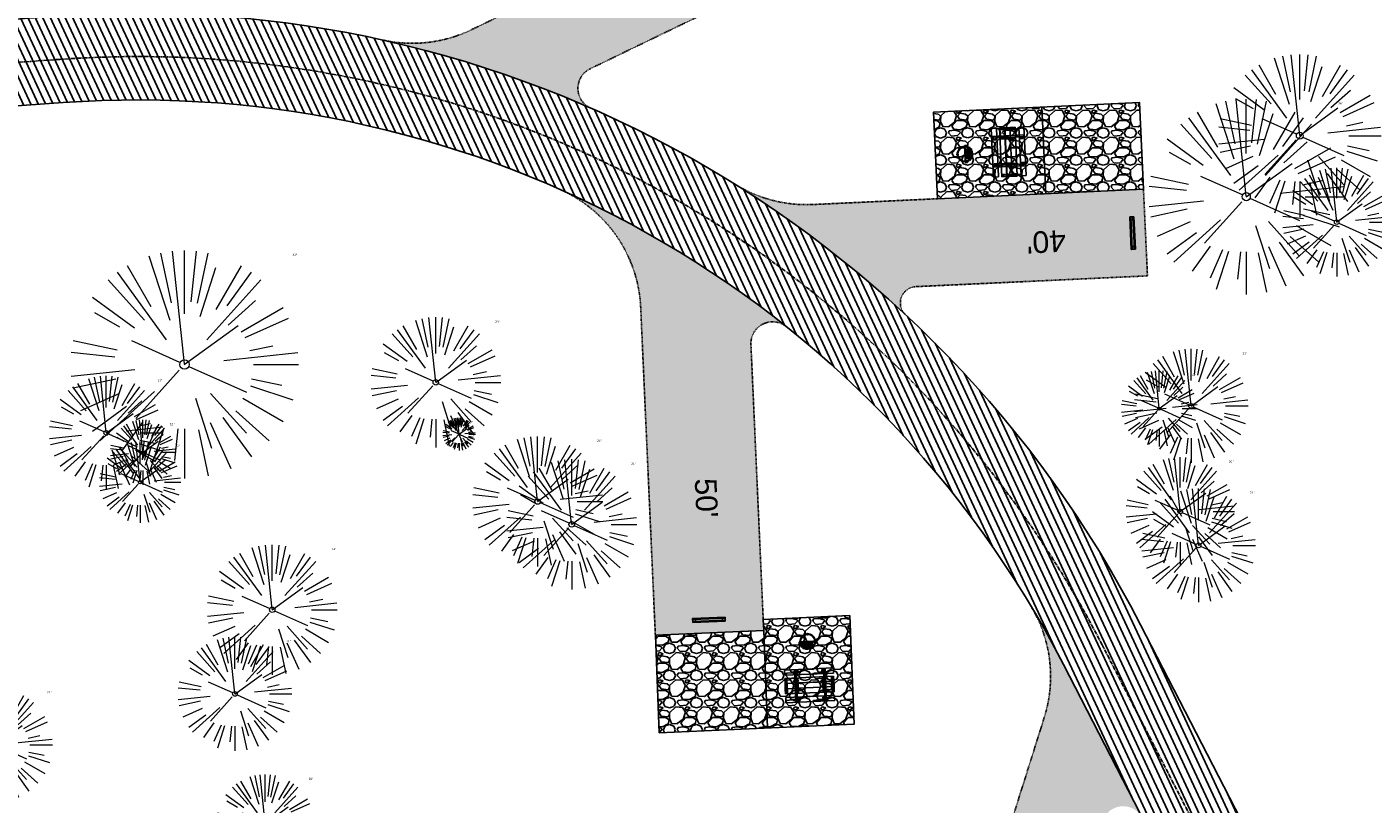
# Model space of a CAD drawing. Header units: feet. Extents: x 1134296 to 1140710, y 647902 to 649877.
# Tile 37 of 57: x 1134717 to 1134965, y 648871 to 649015. Entities that reach past the tile are written whole.
import ezdxf

# ---------------------------------------------------------------- set-up
doc = ezdxf.new("R2010")
doc.units = ezdxf.units.FT
doc.header["$MEASUREMENT"] = 0
doc.linetypes.add('CENTER2', pattern=[1.125, 0.75, -0.125, 0.125, -0.125])
doc.linetypes.add('RAD', pattern=[0.13, 0.08, -0.05])
for name, color, linetype, lineweight in [('-ANGLE-IRON', 8, 'Continuous', 25), ('V-SITE-VEGE', 55, 'Continuous', 18), ('V-SITE-VEGE-TEXT', 8, 'Continuous', 18)]:
    doc.layers.add(name, color=color, linetype=linetype, lineweight=lineweight)
for name, color, linetype in [('-BOLTS-LAGS-SCREWS', 7, 'Continuous'), ('-CONCRETE', 9, 'Continuous'), ('-HARDWARE', 7, 'Continuous'), ('-TIMBER', 5, 'Continuous'), ('C-CAMPSITE-PADS', 6, 'Continuous'), ('C-PRKG-ASPH', 8, 'Continuous'), ('C-PRKG-GRVL', 8, 'Continuous'), ('C-PRKG-WHEL-STOP', 9, 'Continuous'), ('C-ROAD-ASPHALT', 1, 'Continuous'), ('C-ROAD-CNTR', 1, 'CENTER2'), ('C-ROAD-GRVL', 1, 'RAD'), ('C-SWLK-GRVL-PATT', 8, 'Continuous'), ('G-XREF', 7, 'Continuous')]:
    doc.layers.add(name, color=color, linetype=linetype)
doc.styles.add('Arial', font='arial.ttf')
doc.styles.add('SEI-Dim & Leader', font='tahoma.ttf')
pattern_1 = [(37.50000000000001, (0, 0), (-0.06299335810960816, 1.926823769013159), [0, -1.52, 0, -1.7, 0, -1.625]), (7.499999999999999, (0, 0), (1.769776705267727, 2.82214606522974), [0, -0.82, 0, -1.37, 0, -0.525]), (327.5, (-1.23, 0), (3.114141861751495, 0.005659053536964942), [0, -0.5, 0, -1.8, 0, -2.35]), (317.5, (-1.23, 0), (3.006126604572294, 0.8776755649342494), [0, -0.25, 0, -1.18, 0, -1.35])]
pattern_2 = [(228.012787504, (3.6, 5), (-40.00000000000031, -45.00000000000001), [0.67268, -66.5954402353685]), (184.969740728, (3.15, 4.5), (59.99999999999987, 5.000000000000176), [1.15434, -114.27962380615]), (132.510447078, (2, 4.4), (50.00000000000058, -54.99999999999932), [0.8139400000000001, -80.5801629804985]), (267.273689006, (0.05, 3.15), (5.000000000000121, 100.0000000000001), [1.05119, -104.067790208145]), (292.833654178, (0, 2.1), (-24.99999999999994, 60.00000000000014), [1.030775, -102.0468656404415]), (357.273689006, (0.4, 1.15), (-100.0000000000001, 5.000000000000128), [1.05119, -104.067790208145]), (37.6942404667, (1.45, 1.1), (-64.99999999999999, -49.99999999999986), [1.390145, -137.62424274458]), (72.2553283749, (2.55, 1.95), (35.00000000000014, 110), [1.31244, -129.9316074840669]), (121.429565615, (2.95, 3.2), (-40.0000000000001, 64.99999999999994), [1.05475, -104.420365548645]), (175.236358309, (2.4, 4.1), (54.99999999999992, -5.00000000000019), [1.20416, -59.0038128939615]), (222.397437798, (1.2, 4.2), (-59.99999999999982, -54.99999999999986), [1.55724, -154.1668750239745]), (138.814074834, (5, 3.1), (-35.00000000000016, 30), [0.5315049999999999, -52.61922406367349]), (171.46923439, (4.600000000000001, 3.45), (64.99999999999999, -9.999999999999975), [1.011185, -100.107557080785]), (225, (3.6, 3.6), (-5.551115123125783e-16, -4.999999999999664), [0.707105, -6.3639628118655]), (203.198590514, (3.25, 4.2), (24.99999999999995, 9.999999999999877), [0.38079, -37.6980755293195]), (291.801409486, (2.9, 4.050000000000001), (-4.99999999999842, 15.00000000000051), [0.538515, -26.3873090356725]), (30.96375653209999, (3.1, 3.55), (15.00000000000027, 9.999999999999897), [0.874645, -28.2801144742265]), (161.565051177, (3.85, 4), (10.00000000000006, -4.999999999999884), [0.632455, -15.178933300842]), (16.389540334, (0, 4.050000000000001), (49.99999999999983, 15.00000000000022), [0.886, -87.714225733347]), (70.3461759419, (0.8500000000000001, 4.3), (-20.0000000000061, -55.00000000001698), [0.7433049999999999, -73.58703873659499]), (293.198590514, (3.85, 5), (-9.999999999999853, 24.99999999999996), [0.761575, -37.3172905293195]), (343.610459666, (4.149999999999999, 4.3), (-49.99999999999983, 15.00000000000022), [0.8859999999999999, -87.71422573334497]), (339.44395478, (0, 0.95), (-25.00000000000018, 10.00000000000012), [0.8543999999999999, -41.86561872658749]), (294.775140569, (0.8, 0.65), (-25.00000000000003, 55.00000000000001), [0.71589, -70.87321531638]), (66.8014094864, (3.9, 0), (9.999999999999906, 24.99999999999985), [0.761575, -37.3172905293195]), (17.3540246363, (4.2, 0.7000000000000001), (-64.99999999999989, -19.99999999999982), [0.838155, -82.97711807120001]), (69.44395478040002, (1.45, 0), (-10.00000000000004, -24.99999999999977), [0.4272, -42.29281872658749]), (101.309932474, (3.6, 0), (-4.999999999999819, 20.00000000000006), [0.25495, -25.240147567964]), (165.963756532, (3.55, 0.25), (14.99999999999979, -5.000000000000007), [1.030775, -19.5847531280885]), (186.009005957, (2.55, 0.5), (50.00000000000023, 4.999999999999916), [0.9552499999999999, -94.56961587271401]), (303.690067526, (3.1, 3.1), (-4.999999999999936, 9.999999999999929), [0.7211099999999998, -17.30664637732]), (353.157226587, (3.5, 2.5), (85.00000000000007, -10.00000000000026), [1.25897, -124.6378131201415]), (60.9453959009, (4.75, 2.35), (-19.99999999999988, -34.99999999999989), [0.51478, -50.963370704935]), (90, (5, 2.8), (-4.999999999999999, 5), [0.3, -4.699999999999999]), (120.256437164, (2.45, 0.65), (20.00000000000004, -35.00000000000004), [0.69462, -68.76759994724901]), (48.01278750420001, (2.1, 1.25), (40, 44.99999999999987), [1.34536, -65.92276023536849]), (0, (3, 2.25), (5, 5), [1.3, -3.7]), (325.3048464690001, (4.3, 2.25), (50.0000000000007, -34.99999999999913), [0.7905699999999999, -78.26637150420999]), (254.054604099, (4.95, 1.8), (-5.000000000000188, -20.00000000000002), [0.72801, -35.6725394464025]), (207.645975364, (4.75, 1.1), (-94.99999999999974, -50.00000000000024), [1.185325, -117.347370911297]), (175.42607874, (3.7, 0.55), (-64.99999999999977, 5.000000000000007), [1.253995, -124.1453670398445])]
pattern_3 = [(115, (0, 0), (-1.132884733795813, -0.5282728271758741), [])]

# ---------------------------------------------------------------- blocks, each defined once
blk = doc.blocks.new('V-SITE-VEGE-Coniferious Tree 2')
at = {"color": 0, "linetype": 'ByBlock'}
for p, q in [((-0.06264093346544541, 0.1926377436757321), (-0.1545378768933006, 0.4755369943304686)), ((-0.0574950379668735, 0.2703678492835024), (-0.1039851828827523, 0.4890788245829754)), ((-0.0003172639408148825, 0.0025937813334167), (-0.05229705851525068, 0.4972664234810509)), ((-3.601054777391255e-05, 0.2219193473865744), (-3.601054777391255e-05, 0.5000060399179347)), ((0.02890183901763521, 0.2753366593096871), (0.05222503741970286, 0.4972664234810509)), ((0.0571938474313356, 0.2692740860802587), (0.1039131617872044, 0.4890788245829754)), ((-0.1460065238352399, 0.2528363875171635), (-0.2500390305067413, 0.4330260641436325)), ((0.06850648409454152, 0.2109817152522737), (0.1382469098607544, 0.425630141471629)), ((0.139142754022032, 0.2410654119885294), (0.2499670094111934, 0.4330260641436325)), ((-0.1756943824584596, 0.1950752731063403), (-0.3346129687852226, 0.3715878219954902)), ((-0.07913071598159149, 0.1088658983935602), (-0.2939353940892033, 0.4045257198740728)), ((0.09777767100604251, 0.108636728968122), (0.3345409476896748, 0.3715878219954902)), ((0.1868724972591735, 0.2572635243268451), (0.2938633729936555, 0.4045257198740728)), ((-0.2201011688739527, 0.1598873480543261), (-0.4045617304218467, 0.2938993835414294)), ((0.1919663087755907, 0.1728666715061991), (0.3115823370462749, 0.2805763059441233)), ((0.2487690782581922, 0.143647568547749), (0.4329900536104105, 0.2500030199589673)), ((-0.2844040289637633, 0.1641894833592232), (-0.393144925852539, 0.2269610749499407)), ((0.2658942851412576, 0.1183972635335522), (0.4567507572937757, 0.2033670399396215)), ((-0.0009318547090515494, -0.0006770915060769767), (0.2349564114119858, 0.1707208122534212)), ((-0.2961437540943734, 0.06292784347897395), (-0.4891148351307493, 0.1039491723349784)), ((-0.01992166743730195, 0.008854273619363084), (-0.2318825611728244, 0.1032199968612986)), ((0.2872695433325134, 0.06106323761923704), (0.3884790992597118, 0.08257391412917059)), ((-0.3060292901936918, 0.03215663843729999), (-0.4973024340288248, 0.05226104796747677)), ((0.173080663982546, 0.01818771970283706), (0.497230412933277, 0.05226104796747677)), ((0.3024988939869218, 0), (0.4999700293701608, 0)), ((-0.2182782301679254, -0.02292736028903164), (-0.4973024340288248, -0.05226104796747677)), ((-0.02300503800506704, -0.02554197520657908), (-0.2137781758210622, -0.2373882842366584)), ((0.01849546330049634, -0.008260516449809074), (0.2719985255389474, -0.1211160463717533)), ((-0.302185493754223, -0.0642195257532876), (-0.4891148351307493, -0.1039491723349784)), ((0.2891445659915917, -0.09395946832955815), (0.4755009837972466, -0.1545018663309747)), ((0.2936342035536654, -0.06241742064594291), (0.4274066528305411, -0.09084484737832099)), ((-0.2881436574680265, -0.1282723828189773), (-0.4568227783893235, -0.2033670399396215)), ((-0.1320480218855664, -0.1188660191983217), (-0.3716238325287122, -0.3345769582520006)), ((0.04781873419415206, -0.1473038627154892), (0.1192466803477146, -0.3671294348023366)), ((0.1143820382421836, -0.1271057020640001), (0.2718110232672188, -0.301920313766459)), ((0.2555295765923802, -0.1475434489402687), (0.4329900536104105, -0.2500030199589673)), ((-0.254528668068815, -0.1848980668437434), (-0.4045617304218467, -0.2938993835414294)), ((0.1688618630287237, -0.2324611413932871), (0.2938633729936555, -0.4045257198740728)), ((0.2253521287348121, -0.2029399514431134), (0.3715518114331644, -0.3345769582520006)), ((-0.1842986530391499, -0.2536176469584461), (-0.2766747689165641, -0.3807650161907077)), ((-0.1213812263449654, -0.2725449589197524), (-0.1855903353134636, -0.4167758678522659)), ((-0.09098502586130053, -0.2799408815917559), (-0.1545378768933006, -0.4755369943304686)), ((-0.02966136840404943, -0.2817638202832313), (-0.04434904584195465, -0.4216092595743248)), ((-3.601054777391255e-05, -0.2817638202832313), (-3.601054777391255e-05, -0.5000060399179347)), ((0.06104806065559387, -0.2873055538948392), (0.1039131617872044, -0.4890788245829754)), ((0.1131111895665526, -0.2541280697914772), (0.2033310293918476, -0.4567867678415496))]:
    blk.add_line(p, q, dxfattribs=at)
blk.add_circle((-3.601054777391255e-05, 0), 0.02083358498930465)
blk = doc.blocks.new('C_XBASE-PACTOLA_02403811')
at = {"layer": 'V-SITE-VEGE'}
for p, xscale, yscale, zscale in [((1134951.262, 648994.503), 29.99963760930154, 29.99963760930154, 29.99963760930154), ((1134941.401, 648983.262), 35.99956513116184, 35.99956513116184, 35.99956513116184), ((1134958.084, 648978.557), 19.99975840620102, 19.99975840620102, 19.99975840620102), ((1134745.629, 648952.338), 41.99949265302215, 41.99949265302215, 41.99949265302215), ((1134931.241, 648944.698), 20.99974632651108, 20.99974632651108, 20.99974632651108), ((1134731.211, 648939.725), 20.99974632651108, 20.99974632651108, 20.99974632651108), ((1134925.373, 648944.211), 13.99983088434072, 13.99983088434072, 13.99983088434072), ((1134737.43, 648930.637), 14.99981880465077, 14.99981880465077, 14.99981880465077), ((1134929.228, 648925.236), 19.99975840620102, 19.99975840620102, 19.99975840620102), ((1134932.598, 648919.005), 20.99974632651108, 20.99974632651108, 20.99974632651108), ((1134754.929, 648891.615), 20.99974632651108, 20.99974632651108, 20.99974632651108), ((1134710.78, 648882.213), 20.99974632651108, 20.99974632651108, 20.99974632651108), ((1134760.522, 648867.76), 17.99978256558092, 17.99978256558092, 17.99978256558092)]:
    blk.add_blockref('V-SITE-VEGE-Coniferious Tree 2', p, dxfattribs=dict(at, xscale=xscale, yscale=yscale, zscale=zscale))
at = {"layer": 'V-SITE-VEGE', "rotation": 8.537736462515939e-07}
for p, xscale, yscale, zscale in [((1134791.964, 648949.047), 23.99971008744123, 23.99971008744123, 23.99971008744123), ((1134737.944, 648936.155), 11.99985504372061, 11.99985504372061, 11.99985504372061), ((1134796.26, 648939.506), 5.999927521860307, 5.999927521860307, 5.999927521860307), ((1134810.744, 648927.083), 23.99971008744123, 23.99971008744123, 23.99971008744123), ((1134817.023, 648922.862), 23.99971008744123, 23.99971008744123, 23.99971008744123), ((1134761.808, 648907.13), 23.99971008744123, 23.99971008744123, 23.99971008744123)]:
    blk.add_blockref('V-SITE-VEGE-Coniferious Tree 2', p, dxfattribs=dict(at, xscale=xscale, yscale=yscale, zscale=zscale))
at = {"layer": 'V-SITE-VEGE-TEXT', "char_height": 0.4, "attachment_point": 7, "style": 'SEI-Dim & Leader'}
for s, insert in [('36"', (1134958.3516875, 649000.262)), ('42"', (1134765.57146875, 648972.338)), ('24"', (1134802.931125, 648960.047)), ('21"', (1134940.712234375, 648954.198)), ('14"', (1134931.353822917, 648950.211)), ('21"', (1134740.682234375, 648949.225)), ('12"', (1134742.9275625, 648941.155)), ('6"', (1134798.25178125, 648941.506)), ('15"', (1134743.909453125, 648937.137)), ('24"', (1134821.711125, 648938.083)), ('24"', (1134827.990125, 648933.862)), ('20"', (1134938.200604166, 648934.236)), ('21"', (1134942.069234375, 648928.505)), ('24"', (1134772.775125, 648918.13)), ('21"', (1134764.400234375, 648901.115)), ('21"', (1134720.251234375, 648891.713)), ('18"', (1134768.49734375, 648875.76))]:
    blk.add_mtext(s, dxfattribs=dict(at, insert=insert))
blk = doc.blocks.new('Wheel_Stop')
for points in [[(-36, 6.75), (36, 6.75)], [(-36, -2.25), (-36, 6.75)], [(-35.625, 4.5), (-36, 6.75)], [(-35.625, 0), (-36, -2.25)], [(-35.955, 6.48), (35.955, 6.48)], [(-35.625, 4.5), (-35.625, 0)], [(-35.625, 4.5), (35.625, 4.5)], [(-35.625, 0), (35.625, 0)], [(35.625, 4.5), (36, 6.75)], [(35.625, 4.5), (35.625, 0)], [(35.625, 0), (36, -2.25)], [(36, -2.25), (36, 6.75)], [(-36, -2.25), (36, -2.25)], [(-35.955, -1.98), (35.955, -1.98)]]:
    blk.add_lwpolyline(points)
for centre in [(-30, 2.25), (30, 2.25)]:
    blk.add_circle(centre, 0.5)
blk = doc.blocks.new('10FT_Precast Table')
at = {"layer": '-ANGLE-IRON'}
for p, q in [((-28.53399626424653, 27.12499979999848), (-28.53399626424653, 33.62500020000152)), ((-28.53399626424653, 33.62500020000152), (-24.53403626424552, 33.62500020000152)), ((-24.53403626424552, 33.62500020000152), (-24.53403626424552, 27.12499979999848)), ((28.46604333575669, 27.12499979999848), (28.46604333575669, 33.62500020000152)), ((28.46604333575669, 33.62500020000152), (32.4660033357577, 33.62500020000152)), ((32.4660033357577, 33.62500020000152), (32.4660033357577, 27.12499979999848)), ((-49.49999999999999, 15.84066587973), (-52.49999999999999, 15.84066587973)), ((-52.49999999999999, 15.84066587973), (-52.49999999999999, -14.65933416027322)), ((-49.49999999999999, -14.65933416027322), (-49.49999999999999, 15.84066587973)), ((-24.53403626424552, 27.12499979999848), (-28.53399626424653, 27.12499979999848)), ((-25.53399626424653, 15.8406658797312), (-28.53399626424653, 15.8406658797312)), ((-28.53399626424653, 15.8406658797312), (-28.53399626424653, -14.65933416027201)), ((-25.53399626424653, -14.65933416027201), (-25.53399626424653, 15.8406658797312)), ((32.4660033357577, 27.12499979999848), (28.46604333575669, 27.12499979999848)), ((32.4660033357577, 15.84066587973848), (29.4660033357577, 15.84066587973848)), ((29.4660033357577, 15.84066587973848), (29.4660033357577, -14.65933416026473)), ((32.4660033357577, -14.65933416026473), (32.4660033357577, 15.84066587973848)), ((52.50000000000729, 15.8406658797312), (49.50000000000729, 15.8406658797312)), ((49.50000000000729, 15.8406658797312), (49.50000000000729, -14.65933416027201)), ((52.50000000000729, -14.65933416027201), (52.50000000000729, 15.8406658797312)), ((-52.49999999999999, -14.65933416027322), (-49.49999999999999, -14.65933416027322)), ((-28.53399626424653, -14.65933416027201), (-25.53399626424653, -14.65933416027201)), ((-28.53399626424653, -33.62500019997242), (-28.53399626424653, -27.12499979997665)), ((-28.53399626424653, -27.12499979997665), (-24.53403626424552, -27.12499979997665)), ((-24.53403626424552, -27.12499979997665), (-24.53403626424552, -33.62500019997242)), ((28.46604333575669, -33.62500019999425), (28.46604333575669, -27.1249997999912)), ((28.46604333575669, -27.1249997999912), (32.4660033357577, -27.1249997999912)), ((29.4660033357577, -14.65933416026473), (32.4660033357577, -14.65933416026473)), ((32.4660033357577, -27.1249997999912), (32.4660033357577, -33.62500019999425)), ((49.50000000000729, -14.65933416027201), (52.50000000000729, -14.65933416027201)), ((-24.53403626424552, -33.62500019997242), (-28.53399626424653, -33.62500019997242)), ((32.4660033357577, -33.62500019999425), (28.46604333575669, -33.62500019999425))]:
    blk.add_line(p, q, dxfattribs=at)
at = {"layer": '-BOLTS-LAGS-SCREWS'}
for centre in [(-26.53401626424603, 32.12500020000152), (30.46602333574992, 32.12500020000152), (-50.99999999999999, 14.84066987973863), (-50.99999999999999, 9.340670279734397), (-50.99999999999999, 3.340670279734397), (-27.03399626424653, 14.84066987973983), (-27.03399626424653, 9.340670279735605), (-27.03399626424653, 3.340670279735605), (-26.53401626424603, 28.62499979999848), (30.46602333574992, 28.62499979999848), (30.9660033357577, 14.84066987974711), (30.9660033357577, 9.34067027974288), (30.9660033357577, 3.340670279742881), (51.00000000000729, 14.84066987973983), (51.00000000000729, 9.340670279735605), (51.00000000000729, 3.340670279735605), (-50.99999999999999, -2.159338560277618), (-50.99999999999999, -8.159338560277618), (-50.99999999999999, -13.65933816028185), (-27.03399626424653, -2.15933856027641), (-27.03399626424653, -8.15933856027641), (-27.03399626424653, -13.65933816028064), (-26.53401626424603, -28.62499979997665), (30.46602333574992, -28.6249997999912), (30.9660033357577, -2.159338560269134), (30.9660033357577, -8.159338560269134), (30.9660033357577, -13.65933816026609), (51.00000000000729, -2.15933856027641), (51.00000000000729, -8.15933856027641), (51.00000000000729, -13.65933816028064), (-26.53401626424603, -32.12500019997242), (30.46602333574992, -32.12500019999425)]:
    blk.add_circle(centre, 0.15625000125, dxfattribs=at)
at = {"layer": '-CONCRETE'}
for p, q in [((-32.03399630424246, -35.99999999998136), (-32.03399630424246, 35.99999999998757)), ((-28.53399626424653, 35.99999999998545), (-28.53399626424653, 33.62500020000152)), ((32.4660033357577, 36), (32.4660033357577, 33.62500020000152)), ((35.96600337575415, -35.99999999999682), (35.96600337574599, 35.99999999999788)), ((-28.53399626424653, -27.12499979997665), (-28.53399626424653, 27.12499979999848)), ((32.4660033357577, -27.1249997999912), (32.4660033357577, 27.12499979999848)), ((-28.53399626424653, -35.99999999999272), (-28.53399626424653, -33.62500019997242)), ((32.4660033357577, -33.62500019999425), (32.4660033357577, -36))]:
    blk.add_line(p, q, dxfattribs=at)
at = {"layer": '-TIMBER'}
for p, q in [((-53.99999999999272, 24.74999999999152), (-54, 35.99999999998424)), ((-54, 35.99999999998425), (54, 36.0000000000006)), ((54.00000000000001, 24.75000000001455), (54.00000000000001, 36)), ((-54, 24.74999999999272), (53.99999999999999, 24.74999999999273)), ((-53.99999999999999, 6.465667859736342), (-53.99999999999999, 17.71566785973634)), ((-53.99999999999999, 17.71566785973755), (54, 17.71566785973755)), ((-53.99999999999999, 6.46566785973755), (54, 6.46566785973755)), ((-53.99999999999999, -5.034336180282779), (-53.99999999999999, 6.215667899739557)), ((-53.99999999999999, 6.215667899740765), (54, 6.215667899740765)), ((54.00000000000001, 17.71566785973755), (54.00000000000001, 6.46566785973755)), ((54.00000000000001, 6.215667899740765), (54.00000000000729, -5.034336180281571)), ((54.00000000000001, -5.034336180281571), (-53.99999999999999, -5.034336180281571)), ((-53.99999999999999, -16.53433614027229), (-53.99999999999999, -5.28433614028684)), ((54.00000000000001, -5.284336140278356), (-53.99999999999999, -5.284336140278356)), ((54.00000000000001, -16.53433614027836), (-53.99999999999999, -16.53433614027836)), ((-54, -35.99999999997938), (-53.99999999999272, -24.74999999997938)), ((-54, -24.74999999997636), (53.99999999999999, -24.75000000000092)), ((54.00000000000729, -5.28433614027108), (54.00000000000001, -16.53433614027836)), ((54.00000000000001, -36), (54.00000000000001, -24.75)), ((-54, -35.99999999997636), (53.99999999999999, -36.00000000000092))]:
    blk.add_line(p, q, dxfattribs=at)
blk = doc.blocks.new('*X386')
at = {"color": 0}
for p, q in [((146.0622026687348, 353.5980429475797), (146.1426743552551, 353.6785146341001)), ((146.0622026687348, 352.8909361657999), (146.8122026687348, 353.6409361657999)), ((146.0622026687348, 352.5373827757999), (146.8122026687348, 353.2873827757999)), ((146.0622026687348, 351.8302759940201), (146.8122026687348, 352.5802759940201)), ((146.0622026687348, 351.4767226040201), (146.8122026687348, 352.2267226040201)), ((146.0622026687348, 350.7696158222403), (146.8122026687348, 351.5196158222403)), ((146.3246548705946, 350.6785146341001), (146.8122026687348, 351.1660624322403))]:
    blk.add_line(p, q, dxfattribs=at)
blk = doc.blocks.new('Pilot Rocks FS-30_18_PA')
at = {"layer": '-HARDWARE'}
for p, q in [((-8.817777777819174, 0.04421580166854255), (-17.86666666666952, 0.04421580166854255)), ((-17.86666666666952, 0.04421580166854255), (-12.77892653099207, 0.04421580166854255)), ((-10.20000000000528, 0.04421580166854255), (10.19999999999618, 0.04421580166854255)), ((8.817777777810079, 0.04421580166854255), (17.86666666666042, 0.04421580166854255)), ((12.77892653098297, 0.04421580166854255), (17.86666666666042, 0.04421580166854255)), ((-18.93333333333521, -4.555784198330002), (-18.93333333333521, -1.355784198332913)), ((-18.93333333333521, -1.355784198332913), (-18.86666666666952, -1.355784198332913)), ((-18.86666666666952, -1.355784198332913), (-18.86666666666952, -0.9557841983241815)), ((-18.86666666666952, -1.355784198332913), (-18.86666666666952, -0.9557841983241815)), ((-18.20000000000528, -1.355784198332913), (-18.20000000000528, -0.9557841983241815)), ((-18.20000000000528, -0.9557841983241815), (-18.20000000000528, -1.355784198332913)), ((-18.20000000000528, -1.355784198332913), (-18.13333333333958, -1.355784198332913)), ((-18.13333333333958, -1.355784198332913), (-18.13333333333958, -4.555784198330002)), ((-8.817777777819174, -0.6224508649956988), (-17.86666666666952, -0.6224508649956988)), ((-13.33940419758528, -0.6224508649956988), (-17.86666666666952, -0.6224508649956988)), ((-10.20000000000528, -0.6224508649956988), (10.19999999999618, -0.6224508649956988)), ((-10.20000000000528, -0.6224508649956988), (-10.20000000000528, -11.31238912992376)), ((-10.20000000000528, -11.31238912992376), (-10.20000000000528, -14.84572246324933)), ((-10.20000000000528, -13.68324198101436), (-10.20000000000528, -14.84572246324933)), ((-9.533333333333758, -0.6224508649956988), (-9.533333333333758, -11.31238912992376)), ((-9.533333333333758, -11.31238912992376), (-9.533333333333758, -14.84572246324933)), ((-9.533333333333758, -11.64572246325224), (9.533333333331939, -11.64572246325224)), ((-9.533333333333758, -12.31238912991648), (9.533333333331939, -12.31238912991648)), ((-9.533333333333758, -14.84572246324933), (-9.533333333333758, -14.47618734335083)), ((-8.817777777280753, -0.6224508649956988), (-8.817777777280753, -11.64572246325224)), ((-8.284444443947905, -0.6224508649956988), (-8.284444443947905, -11.64572246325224)), ((-7.502222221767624, -0.6224508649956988), (-7.502222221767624, -11.64572246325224)), ((-6.9688888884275, -0.6224508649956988), (-6.9688888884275, -11.64572246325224)), ((-6.18666666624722, -0.6224508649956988), (-6.18666666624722, -11.64572246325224)), ((-5.653333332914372, -0.6224508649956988), (-5.653333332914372, -11.64572246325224)), ((-4.871111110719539, -0.6224508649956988), (-4.871111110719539, -11.64572246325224)), ((-4.337777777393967, -0.6224508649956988), (-4.337777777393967, -11.64572246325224)), ((-3.555555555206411, -0.6224508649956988), (-3.555555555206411, -11.64572246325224)), ((-3.022222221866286, -0.6224508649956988), (-3.022222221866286, -11.64572246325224)), ((-2.23999999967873, -0.6224508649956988), (-2.23999999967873, -11.64572246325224)), ((-1.706666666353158, -0.6224508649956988), (-1.706666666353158, -11.64572246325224)), ((-0.9244444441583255, -0.6224508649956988), (-0.9244444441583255, -11.64572246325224)), ((-0.3911111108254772, -0.6224508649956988), (-0.3911111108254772, -11.64572246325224)), ((0.3911111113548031, -0.6224508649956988), (0.3911111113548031, -11.64572246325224)), ((0.9244444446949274, -0.6224508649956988), (0.9244444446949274, -11.64572246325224)), ((1.706666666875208, -0.6224508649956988), (1.706666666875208, -11.64572246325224)), ((2.240000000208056, -0.6224508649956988), (2.240000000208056, -11.64572246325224)), ((3.022222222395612, -0.6224508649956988), (3.022222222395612, -11.64572246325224)), ((3.555555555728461, -0.6224508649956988), (3.555555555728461, -11.64572246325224)), ((4.337777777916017, -0.6224508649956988), (4.337777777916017, -11.64572246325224)), ((4.871111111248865, -0.6224508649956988), (4.871111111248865, -11.64572246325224)), ((5.653333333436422, -0.6224508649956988), (5.653333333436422, -11.64572246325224)), ((6.18666666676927, -0.6224508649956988), (6.18666666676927, -11.64572246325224)), ((6.968888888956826, -0.6224508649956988), (6.968888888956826, -11.64572246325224)), ((7.502222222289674, -0.6224508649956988), (7.502222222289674, -11.64572246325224)), ((8.28444444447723, -0.6224508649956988), (8.28444444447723, -11.64572246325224)), ((8.817777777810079, -0.6224508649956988), (8.817777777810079, -11.64572246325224)), ((17.86666666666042, -0.6224508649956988), (8.817777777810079, -0.6224508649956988)), ((9.533333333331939, -0.6224508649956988), (9.533333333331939, -11.31238912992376)), ((9.533333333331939, -11.31238912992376), (9.533333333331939, -14.84572246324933)), ((9.533333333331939, -14.47618734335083), (9.533333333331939, -14.84572246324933)), ((10.19999999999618, -0.6224508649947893), (10.19999999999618, -11.31238912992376)), ((10.19999999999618, -11.31238912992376), (10.19999999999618, -14.84572246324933)), ((10.19999999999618, -14.84572246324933), (10.19999999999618, -13.68324198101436)), ((18.13333333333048, -4.555784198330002), (18.13333333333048, -1.355784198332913)), ((18.13333333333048, -1.355784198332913), (18.19999999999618, -1.355784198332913)), ((18.93333333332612, -4.555784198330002), (18.13333333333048, -4.555784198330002)), ((18.19999999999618, -1.355784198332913), (18.19999999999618, -0.9557841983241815)), ((18.19999999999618, -1.355784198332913), (18.19999999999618, -0.9557841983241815)), ((18.86666666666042, -1.355784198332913), (18.86666666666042, -0.9557841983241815)), ((18.86666666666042, -0.9557841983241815), (18.86666666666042, -1.355784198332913)), ((18.86666666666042, -1.355784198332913), (18.93333333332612, -1.355784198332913)), ((18.93333333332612, -1.355784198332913), (18.93333333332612, -4.555784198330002))]:
    blk.add_line(p, q, dxfattribs=at)
at = {"layer": '-HARDWARE', "flags": 128}
for points in [[(0.04426932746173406, 18.18944163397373, 1), (-0.6223972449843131, 18.18908719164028), (-0.6206959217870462, 14.98908764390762, 1), (0.04597065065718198, 14.98944208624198), (0.04426932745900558, 18.18944163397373)], [(-11.77825193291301, -8.933957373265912, -1), (-11.29140720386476, -9.3893985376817), (-13.47752479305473, -11.72625323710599, -1), (-13.96436952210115, -11.27081207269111), (-11.77825193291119, -8.93395737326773)], [(11.77825193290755, -8.933957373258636, 1), (11.29140720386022, -9.389398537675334), (13.47752479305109, -11.72625323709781, 1), (13.96436952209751, -11.27081207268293), (11.77825193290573, -8.933957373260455)]]:
    blk.add_lwpolyline(points, format="xyb", dxfattribs=at)
at = {"layer": '-HARDWARE'}
for points in [[(-18.93333333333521, -4.555784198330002), (-18.93333333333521, -1.355784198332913), (-18.13333333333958, -1.355784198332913), (-18.13333333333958, -4.555784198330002)], [(-7.502222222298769, -11.64572246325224), (-8.28444444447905, -11.64572246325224), (-8.28444444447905, -0.6224508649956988), (-7.502222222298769, -0.6224508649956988)], [(-6.186666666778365, -11.64572246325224), (-6.968888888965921, -11.64572246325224), (-6.968888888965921, -0.6224508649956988), (-6.186666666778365, -0.6224508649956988)], [(-4.87111111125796, -11.64572246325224), (-5.653333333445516, -11.64572246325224), (-5.653333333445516, -0.6224508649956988), (-4.87111111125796, -0.6224508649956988)], [(-3.555555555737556, -11.64572246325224), (-4.337777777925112, -11.64572246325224), (-4.337777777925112, -0.6224508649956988), (-3.555555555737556, -0.6224508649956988)], [(-2.240000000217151, -11.64572246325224), (-3.022222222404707, -11.64572246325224), (-3.022222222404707, -0.6224508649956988), (-2.240000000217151, -0.6224508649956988)], [(-0.9244444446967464, -11.64572246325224), (-1.706666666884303, -11.64572246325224), (-1.706666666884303, -0.6224508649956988), (-0.9244444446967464, -0.6224508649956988)], [(-0.3911111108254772, -11.64572246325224), (0.3911111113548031, -11.64572246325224), (0.3911111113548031, -0.6224508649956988), (-0.3911111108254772, -0.6224508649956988)], [(0.9244444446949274, -11.64572246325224), (1.706666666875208, -11.64572246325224), (1.706666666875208, -0.6224508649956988), (0.9244444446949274, -0.6224508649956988)], [(2.240000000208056, -11.64572246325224), (3.022222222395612, -11.64572246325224), (3.022222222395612, -0.6224508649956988), (2.240000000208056, -0.6224508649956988)], [(3.555555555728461, -11.64572246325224), (4.337777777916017, -11.64572246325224), (4.337777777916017, -0.6224508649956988), (3.555555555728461, -0.6224508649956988)], [(4.871111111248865, -11.64572246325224), (5.653333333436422, -11.64572246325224), (5.653333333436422, -0.6224508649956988), (4.871111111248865, -0.6224508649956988)], [(6.18666666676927, -11.64572246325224), (6.968888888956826, -11.64572246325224), (6.968888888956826, -0.6224508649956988), (6.18666666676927, -0.6224508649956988)], [(7.502222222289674, -11.64572246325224), (8.28444444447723, -11.64572246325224), (8.28444444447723, -0.6224508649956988), (7.502222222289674, -0.6224508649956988)], [(18.93333333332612, -4.555784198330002), (18.93333333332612, -1.355784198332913), (18.13333333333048, -1.355784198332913), (18.13333333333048, -4.555784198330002)]]:
    blk.add_lwpolyline(points, close=True, dxfattribs=at)
for centre, radius, start, end in [((-17.86666666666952, -0.9557841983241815), 1, 90, 180), ((-17.86666666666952, -0.9557841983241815), 1, 90, 180), ((0, 9.094947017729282e-13), 17.06666666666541, 0.1484403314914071, 179.8515596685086), ((0, 0), 15.73333333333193, 0.1610200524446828, 179.8389799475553), ((17.86666666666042, -0.9557841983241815), 1, 0, 90), ((17.86666666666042, -0.9557841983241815), 1, 0, 90), ((-17.86666666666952, -0.9557841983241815), 0.3333333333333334, 90, 180), ((-17.86666666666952, -0.9557841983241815), 0.3333333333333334, 90, 180), ((0, 9.094947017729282e-13), 17.06666666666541, 182.0901397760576, 220.7490543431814), ((0, 0), 15.73333333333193, 182.2673591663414, 220.2247561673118), ((-9.094947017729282e-13, 1.818989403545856e-12), 17.06666666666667, 220.7490543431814, 233.2977773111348), ((-9.094947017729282e-13, 1.818989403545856e-12), 15.73333333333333, 220.2247561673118, 229.5860659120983), ((-9.866666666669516, -11.64572246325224), 0.3333333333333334, 0, 180), ((-9.866666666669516, -14.84572246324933), 0.3333333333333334, 180, 0), ((-9.866666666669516, -14.84572246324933), 0.3333333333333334, 180, 0), ((-9.094947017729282e-13, 1.818989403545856e-12), 15.73333333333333, 232.7040475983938, 307.2959524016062), ((-9.094947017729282e-13, 1.818989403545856e-12), 17.06666666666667, 236.0413981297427, 303.9586018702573), ((9.866666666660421, -11.64572246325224), 0.3333333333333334, 0, 180), ((9.866666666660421, -14.84572246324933), 0.3333333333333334, 180, 0), ((9.866666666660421, -14.84572246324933), 0.3333333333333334, 180, 0), ((-9.094947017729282e-13, 1.818989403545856e-12), 15.73333333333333, 310.4139340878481, 319.7752438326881), ((-6.821210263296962e-11, 6.548361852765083e-11), 17.06666666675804, 306.7022226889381, 319.2509456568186), ((0, 0), 15.73333333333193, 319.7752438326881, 357.7326408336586), ((0, 9.094947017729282e-13), 17.06666666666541, 319.2509456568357, 357.9098602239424), ((17.86666666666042, -0.9557841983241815), 0.3333333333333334, 0, 90), ((17.86666666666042, -0.9557841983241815), 0.3333333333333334, 0, 90)]:
    blk.add_arc(centre, radius, start, end, dxfattribs=at)
at = {"layer": '-HARDWARE', "rotation": 180}
for p, xscale, yscale, zscale in [((137.6663495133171, 372.583162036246), 1.066666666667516, 1.066666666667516, 1.066666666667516), ((-137.6663495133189, 372.583162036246), -1.066666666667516, 1.066666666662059, 1.066666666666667)]:
    blk.add_blockref('*X386', p, dxfattribs=dict(at, xscale=xscale, yscale=yscale, zscale=zscale))
blk = doc.blocks.new('C_PBASE-PACTOLA_02403811')
at = {"layer": 'C-CAMPSITE-PADS'}
for points in [[(1134884.48543191, 648982.8895262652), (1134883.742906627, 648998.8722874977), (1134921.701964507, 649000.6357850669), (1134922.444489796, 648984.6530238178)], [(1134884.485431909, 648982.8895262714), (1134922.444489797, 648984.6530238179)]]:
    blk.add_lwpolyline(points, dxfattribs=at)
blk.add_lwpolyline([(1134868.319841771, 648906.0514950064), (1134869.123413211, 648886.0694407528), (1134833.159304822, 648884.4622977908), (1134832.445019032, 648902.4463459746), (1134852.425079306, 648903.3392032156), (1134852.335793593, 648905.3372092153)], close=True, dxfattribs=at)
at = {"layer": 'C-ROAD-ASPHALT'}
for points in [[(1134609.502741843, 649004.1715281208, -0.08481675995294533), (1134717.918854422, 649151.0643979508), (1134791.743864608, 649222.0439889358, -0.04164346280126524), (1134816.518779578, 649242.1816391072), (1134837.543218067, 649256.5428028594, -0.2654684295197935), (1134923.566161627, 649263.4658695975), (1134945.862647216, 649253.0055803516, -0.03670103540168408), (1135008.742528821, 649217.6654234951), (1135070.901654, 649176.4593855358, -0.3025232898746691), (1135097.532652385, 649113.0929439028), (1135091.831089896, 649083.3959326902, -0.0492726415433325), (1135086.690765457, 649066.0532714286), (1135029.43531187, 648925.4119419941, -0.009218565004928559), (1135022.286728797, 648908.7392420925), (1134970.105907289, 648792.9779079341, 0.09466954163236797), (1134957.786175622, 648834.7349342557), (1134921.92741579, 648904.3472810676, 0.300313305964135), (1134722.086161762, 649016.5601342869), (1134632.500993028, 649010.1122188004, 0.09071439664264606)], [(1134633.649625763, 648994.1535019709), (1134723.234794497, 649000.6014174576, -0.3003133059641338), (1134907.703644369, 648897.0203221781), (1134943.5624042, 648827.4079753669, -0.2429416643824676), (1134943.472635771, 648735.6471404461, -0.01448214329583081), (1134938.281078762, 648725.8872446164), (1134902.771388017, 648660.9021647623, -0.1112368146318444), (1134861.541195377, 648614.0501326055), (1134757.483908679, 648538.5664206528, 0.1783965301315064), (1134706.299016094, 648462.144128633, -0.4786295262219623), (1134656.994557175, 648438.877100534, -0.1281532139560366), (1134626.710174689, 648464.732186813), (1134623.062749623, 648469.9579645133, -0.1042089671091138), (1134584.046954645, 648561.8052956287), (1134566.403948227, 648651.5934078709, -0.01381007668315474), (1134561.903038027, 648678.391101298), (1134552.825444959, 648743.3771249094, -0.09433329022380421), (1134558.209758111, 648852.4537669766), (1134566.77306571, 648887.8397463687, -0.03644235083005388), (1134590.864287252, 648962.9741265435, -0.2864198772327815)]]:
    blk.add_lwpolyline(points, format="xyb", close=True, dxfattribs=at)
at = {"layer": 'C-ROAD-CNTR'}
blk.add_lwpolyline([(1134962.526130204, 648776.1624366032, 0.132307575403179), (1134950.674289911, 648831.0714548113), (1134914.815530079, 648900.683801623, 0.3003133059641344), (1134722.66047813, 649008.5807758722), (1134633.075309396, 649002.1328603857, 0.139697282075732), (1134603.207227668, 648991.2487918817)], format="xyb", dxfattribs=at)
at = {"layer": 'C-ROAD-GRVL', "flags": 128}
for points in [[(1134867.928182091, 649029.7929088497), (1134820.431118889, 649006.8453275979)], [(1134922.444489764, 648984.6530238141), (1134923.187015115, 648968.6702626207)], [(1134923.187015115, 648968.6702626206), (1134880.483075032, 648966.6863278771)], [(1134852.335793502, 648905.3372092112), (1134850.070168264, 648956.0366118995)]]:
    blk.add_lwpolyline(points, dxfattribs=at)
for points in [[(1134782.201150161, 649012.1301081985, 0.1688365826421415), (1134798.507401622, 649014.0226916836), (1134826.751884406, 649027.6686418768)], [(1134820.56456262, 648999.5805066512, -0.6403313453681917), (1134820.431118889, 649006.8453275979)], [(1134847.095631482, 648985.5819432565, 0.1521844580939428), (1134861.486265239, 648981.8210336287), (1134884.485431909, 648982.8895262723)], [(1134832.445019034, 648902.4463459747), (1134829.745655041, 648962.851808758, 0.2844150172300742), (1134814.913123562, 648984.5858751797)], [(1134878.580536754, 648961.4915590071, -0.6647162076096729), (1134880.483075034, 648966.6863278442)], [(1134850.070168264, 648956.0366118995, -0.643619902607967), (1134856.55655888, 648959.3453613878)], [(1134887.065353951, 648833.1357868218), (1134904.16631905, 648887.315878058, 0.2144287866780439), (1134901.778860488, 648907.6766637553)]]:
    blk.add_lwpolyline(points, format="xyb", dxfattribs=at)
at = {"layer": 'Defpoints', "flags": 128}
blk.add_lwpolyline([(1134904.463883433, 648983.8176828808), (1134903.72135814, 648999.800444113)], dxfattribs=at)
at = {"layer": 'Defpoints'}
blk.add_lwpolyline([(1134853.139365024, 648885.3551549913), (1134853.139364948, 648885.355154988), (1134852.425079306, 648903.3392032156)], dxfattribs=at)
at = {"layer": '-HARDWARE'}
for p, xscale, yscale, zscale, rotation in [((1134889.530549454, 648991.1325404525), 0.08333333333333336, 0.08333333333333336, 0.08333333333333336, 92.65992818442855), ((1134860.525238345, 648901.2765387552), 0.08333333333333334, 0.08333333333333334, 0.08333333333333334, 2.558697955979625)]:
    blk.add_blockref('Pilot Rocks FS-30_18_PA', p, dxfattribs=dict(at, xscale=xscale, yscale=yscale, zscale=zscale, rotation=rotation))
for p, xscale, yscale, zscale, rotation in [((1134897.599624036, 648991.5074125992), 0.08333333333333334, 0.08333333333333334, 0.08333333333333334, 92.65992817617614), ((1134860.885853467, 648893.2068144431), 0.08333333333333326, 0.08333333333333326, 0.08333333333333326, 2.558697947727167)]:
    blk.add_blockref('10FT_Precast Table', p, dxfattribs=dict(xscale=xscale, yscale=yscale, zscale=zscale, rotation=rotation))
at = {"layer": 'C-PRKG-WHEL-STOP', "xscale": 0.08333333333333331, "yscale": 0.08333333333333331, "zscale": 0.08333333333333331}
for p, rotation in [((1134920.256013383, 648976.5427231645), 272.6599281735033), ((1134842.320651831, 648905.4527196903), 182.5586979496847)]:
    blk.add_blockref('Wheel_Stop', p, dxfattribs=dict(at, rotation=rotation))
at = {"layer": 'C-CAMPSITE-PADS', "style": 'Arial'}
blk.add_text("40'", height=4, rotation=183.1555878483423, dxfattribs=at).set_placement((1134908.059096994, 648977.1558304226))
at = {"layer": 'C-CAMPSITE-PADS', "insert": (1134843.700808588, 648931.46322008), "char_height": 4, "attachment_point": 1, "rotation": 272.51493627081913, "style": 'Arial'}
blk.add_mtext_dynamic_manual_height_columns("50'", width=0.8890231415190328, gutter_width=1, heights=[0], dxfattribs=at)
blk = doc.blocks.new('C_PHTCH-PACTOLA_02403811')
at = {"layer": 'C-PRKG-ASPH'}
h = blk.add_hatch(dxfattribs=at)
h.set_pattern_fill('ANSI31', color=256, scale=10, angle=70)
h.set_pattern_definition(pattern_3)
edge = h.paths.add_edge_path(flags=16)
edge.add_arc((1135093.567290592, 648760.3570235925), 541.9999999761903, 143.5703577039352, 153.2664360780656, ccw=False)
edge.add_arc((1135093.567290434, 648760.3570237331), 541.9999997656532, 133.8742793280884, 143.5703577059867, ccw=False)
edge.add_line((1134717.918854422, 649151.0643979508), (1134791.743864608, 649222.0439889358))
edge.add_arc((1134924.814897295, 649083.6384245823), 191.9999999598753, 124.33581191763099, 133.8742793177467, ccw=False)
edge.add_line((1134816.518779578, 649242.1816391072), (1134837.543218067, 649256.5428028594))
edge.add_arc((1134886.614896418, 649184.7029087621), 87.00000000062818, 64.86660358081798, 124.33581191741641, ccw=False)
edge.add_line((1134923.566161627, 649263.4658695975), (1134945.862647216, 649253.0055803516))
edge.add_arc((1134736.896871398, 648807.5874571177), 491.9999999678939, 56.45911934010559, 64.86660355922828, ccw=False)
edge.add_line((1135008.742528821, 649217.6654234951), (1135070.901654, 649176.4593855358))
edge.add_arc((1135036.644680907, 649124.7828938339), 62.00000000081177, -10.868034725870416, 56.45911933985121, ccw=False)
edge.add_line((1135097.532652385, 649113.0929439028), (1135091.831089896, 649083.3959326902))
edge.add_arc((1135001.481196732, 649100.7423100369), 92.00000001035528, 337.8486329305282, 349.13196525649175, ccw=False)
edge.add_line((1135086.690765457, 649066.0532714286), (1135029.43531187, 648925.4119419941))
edge.add_arc((1134573.749357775, 649110.9228871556), 491.9999995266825, 335.73595333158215, 337.84863296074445, ccw=False)
edge.add_line((1135022.286728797, 648908.7392420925), (1134970.105907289, 648792.9779079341))
edge.add_line((1134970.105907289, 648792.9779079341), (1134955.070696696, 648759.622817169))
edge.add_arc((1134506.533324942, 648961.8064625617), 492.0000003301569, 331.3465562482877, 335.7359533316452, ccw=False)
edge.add_line((1134938.281078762, 648725.8872446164), (1134902.771388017, 648660.9021647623))
edge.add_arc((1134778.161263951, 648728.9926705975), 142.0000000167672, 305.95733191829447, 331.34655630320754, ccw=False)
edge.add_line((1134861.541195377, 648614.0501326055), (1134757.483908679, 648538.5664206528))
edge.add_arc((1134835.579196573, 648430.9089730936), 133.0000000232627, 125.9573319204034, 166.4171722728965)
edge.add_arc((1134672.277915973, 648470.363906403), 35.00000000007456, 244.10855969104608, 346.41717227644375, ccw=False)
edge.add_arc((1134691.461854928, 648509.9128519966), 78.95614352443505, 214.9055155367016, 244.1168481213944, ccw=False)
edge.add_line((1134626.710174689, 648464.732186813), (1134623.062749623, 648469.9579645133))
edge.add_arc((1134821.506139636, 648608.4650796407), 241.9999999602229, 191.1167612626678, 214.9138039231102, ccw=False)
edge.add_line((1134584.046954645, 648561.8052956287), (1134566.403948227, 648651.5934078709))
edge.add_arc((1135049.172208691, 648746.4554480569), 491.9999999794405, 187.9519260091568, 191.1167612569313, ccw=False)
edge.add_line((1134561.903038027, 648678.391101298), (1134552.825444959, 648743.3771249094))
edge.add_arc((1134842.017716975, 648783.7730382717), 292.0000000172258, 166.3961174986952, 187.9519260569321, ccw=False)
edge.add_line((1134558.209758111, 648852.4537669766), (1134566.77306571, 648887.8397463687))
edge.add_arc((1135093.567290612, 648760.357023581), 542.0000000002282, 158.0478401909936, 166.396117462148, ccw=False)
edge.add_arc((1135093.567290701, 648760.357023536), 542.0000000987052, 153.2664360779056, 158.0478401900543, ccw=False)
edge = h.paths.add_edge_path()
edge.add_line((1134664.934415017, 648091.0186503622), (1134641.753924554, 648097.236757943))
edge.add_arc((1135131.441785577, 647965.8792352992), 506.9999999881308, 154.1154939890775, 164.9840567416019, ccw=False)
edge.add_arc((1135131.44177555, 647965.8792402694), 506.9999887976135, 153.4314984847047, 154.115493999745, ccw=False)
edge.add_arc((1134241.513528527, 648410.9103548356), 488.0000000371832, 333.4314984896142, 338.6383717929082)
edge.add_line((1134695.987914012, 648233.1548120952), (1134704.112198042, 648253.9264793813))
edge.add_arc((1134529.027803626, 648322.4060737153), 188.0000000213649, 338.6383717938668, 377.1954705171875)
edge.add_arc((1134651.306425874, 648360.2470375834), 60.00000000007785, 17.1954705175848, 74.97265706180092)
edge.add_line((1134666.863224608, 648418.1951696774), (1134661.500576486, 648419.8056636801))
edge.add_arc((1134691.489318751, 648509.9450223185), 94.99699278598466, 223.9418846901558, 251.5980721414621, ccw=False)
edge.add_arc((1134691.535842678, 648509.9839590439), 95.05751145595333, 214.9165962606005, 223.9393241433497, ccw=False)
edge.add_line((1134613.590003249, 648455.5746160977), (1134609.942525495, 648460.8004692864))
edge.add_arc((1134821.506139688, 648608.4650796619), 258.0000000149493, 191.1167612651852, 214.9138039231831, ccw=False)
edge.add_line((1134568.347173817, 648558.7203512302), (1134550.704167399, 648648.5084634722))
edge.add_arc((1135049.172208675, 648746.4554480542), 507.9999999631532, 187.9519260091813, 191.1167612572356, ccw=False)
edge.add_line((1134546.056886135, 648676.177626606), (1134536.979293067, 648741.163650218))
edge.add_arc((1134842.01771694, 648783.7730382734), 307.9999999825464, 166.3961174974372, 187.9519260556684, ccw=False)
edge.add_line((1134542.658637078, 648856.2170945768), (1134551.221944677, 648891.6030739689))
edge.add_arc((1135093.567290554, 648760.3570237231), 557.9999999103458, 163.9213237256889, 166.3961174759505, ccw=False)
edge.add_arc((1134538.177323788, 648920.4382053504), 19.99999999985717, 343.9213237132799, 402.7699397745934)
edge.add_line((1134552.859048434, 648934.0193305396), (1134533.446357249, 648955.005204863))
edge.add_arc((1135093.567290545, 648760.3570234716), 592.9783928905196, 146.0187423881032, 160.8370986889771, ccw=False)
edge.add_line((1134601.857481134, 649091.7855040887), (1134616.582948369, 649064.0343807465))
edge.add_arc((1134620.999668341, 649066.3780071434), 5.000000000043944, 207.9515834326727, 327.0740857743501)
edge.add_arc((1135093.567290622, 648760.3570235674), 558.0000000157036, 133.8742793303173, 147.0740857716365, ccw=False)
edge.add_line((1134706.829601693, 649162.5981949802), (1134780.654611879, 649233.5777859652))
edge.add_arc((1134924.814897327, 649083.6384245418), 208.0000000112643, 124.3358119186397, 133.8742793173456, ccw=False)
edge.add_line((1134807.494103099, 649255.3935736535), (1134828.518541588, 649269.7547374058))
edge.add_arc((1134886.614896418, 649184.7029087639), 102.9999999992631, 64.86660357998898, 124.33581191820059, ccw=False)
edge.add_line((1134930.361796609, 649277.9510118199), (1134952.658282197, 649267.4907225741))
edge.add_arc((1134736.896871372, 648807.5874570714), 508.0000000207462, 56.4591193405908, 64.86660355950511, ccw=False)
edge.add_line((1135017.583038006, 649231.0012923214), (1135079.742163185, 649189.7952543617))
edge.add_arc((1135036.644680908, 649124.782893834), 77.99999999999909, -10.868034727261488, 56.45911934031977, ccw=False)
edge.add_line((1135113.245677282, 649110.0761826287), (1135107.544114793, 649080.3791714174))
edge.add_arc((1135001.481196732, 649100.7423100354), 108.0000000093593, 337.84863293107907, 349.131965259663, ccw=False)
edge.add_line((1135101.509820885, 649060.0203951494), (1135044.254367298, 648919.3790657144))
edge.add_arc((1134573.749357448, 649110.9228872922), 507.9999998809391, 335.7359533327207, 337.84863295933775, ccw=False)
edge.add_line((1135036.873309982, 648902.1641641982), (1134969.657277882, 648753.0477392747))
edge.add_arc((1134506.53332524, 648961.8064624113), 507.9999999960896, 331.346556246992, 335.73595333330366, ccw=False)
edge.add_line((1134952.321656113, 648718.215074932), (1134916.811965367, 648653.2299950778))
edge.add_arc((1134778.161263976, 648728.9926705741), 157.9999999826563, 305.9573319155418, 331.3465563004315, ccw=False)
edge.add_line((1134870.936117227, 648601.0988607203), (1134766.878830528, 648525.6151487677))
edge.add_arc((1134835.579196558, 648430.9089731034), 117.0000000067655, 125.9573319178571, 162.264860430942)
edge.add_arc((1134752.713885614, 648457.4106757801), 29.99999999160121, 162.264860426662, 196.8024120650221)
edge.add_arc((1134835.579196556, 648430.9089731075), 113.0000000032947, 170.9217318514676, 197.5476736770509)
edge.add_line((1134727.837491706, 648396.8395581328), (1134731.162683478, 648386.3239143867))
edge.add_arc((1134529.027802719, 648322.4060734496), 212.0000009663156, 11.340079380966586, 17.54767372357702, ccw=False)
edge.add_arc((1134529.055568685, 648322.403813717), 211.9732215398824, -20.64909134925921, 11.342153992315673, ccw=False)
edge.add_arc((1134759.869013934, 648235.3149369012), 34.72371615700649, 159.1871917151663, 239.4135572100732)
edge.add_line((1134742.200276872, 648205.422593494), (1134709.513, 648185.696))
edge.add_line((1134709.513, 648185.696), (1134698.996135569, 648181.0065459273))
edge.add_arc((1135131.441785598, 647965.8792352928), 483.0000000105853, 153.5511843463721, 164.9840567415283)
h = blk.add_hatch(dxfattribs=at)
h.set_pattern_fill('ANSI31', color=256, scale=10, angle=70)
h.set_pattern_definition(pattern_3)
edge = h.paths.add_edge_path()
edge.add_arc((1134528.118781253, 648951.5747513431), 468.1169545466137, 332.7082799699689, 335.7919468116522)
edge.add_line((1134955.070696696, 648759.622817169), (1134970.105907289, 648792.9779079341))
edge.add_arc((1134854.663832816, 648781.6144823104), 116.0000000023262, 5.621742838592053, 27.25393242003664)
edge.add_line((1134957.786175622, 648834.7349342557), (1134921.92741579, 648904.3472810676))
edge.add_arc((1134737.018387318, 648809.0968155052), 208.0000000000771, 27.25393242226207, 94.11677930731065)
edge.add_line((1134722.086161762, 649016.5601342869), (1134632.500993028, 649010.1122188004))
edge.add_arc((1134637.239103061, 648944.282511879), 66.00000000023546, 94.1167793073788, 114.8502392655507)
edge.add_arc((1135093.567290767, 648760.3570235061), 542.000000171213, 153.2664360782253, 158.047840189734)
edge.add_arc((1134637.23910306, 648944.2825118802), 49.99999999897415, 94.11677930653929, 158.0478401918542, ccw=False)
edge.add_line((1134633.649625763, 648994.1535019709), (1134723.234794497, 649000.6014174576))
edge.add_arc((1134737.018387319, 648809.0968155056), 191.9999999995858, 27.25393242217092, 94.1167793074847, ccw=False)
edge.add_line((1134907.703644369, 648897.0203221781), (1134943.5624042, 648827.4079753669))
edge.add_arc((1134854.663832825, 648781.6144823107), 99.99999999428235, -26.539358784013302, 27.253932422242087, ccw=False)
at = {"layer": 'C-PRKG-GRVL'}
h = blk.add_hatch(dxfattribs=at)
h.set_pattern_fill('AR-SAND', color=256)
h.set_pattern_definition(pattern_1)
edge = h.paths.add_edge_path()
edge.add_line((1134798.507401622, 649014.0226916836), (1134860.967778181, 649044.1996010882))
edge.add_line((1134860.967778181, 649044.1996010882), (1134867.928182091, 649029.7929088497))
edge.add_line((1134867.928182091, 649029.7929088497), (1134820.431118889, 649006.8453275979))
edge.add_arc((1134822.171219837, 649003.2436545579), 3.999999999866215, 115.7868997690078, 246.3177365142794)
edge.add_arc((1134737.018387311, 648809.0968154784), 208.0000000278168, 66.31773651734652, 77.45391450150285)
edge.add_arc((1134787.631770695, 649036.5331481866), 25.00000000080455, 257.4539145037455, 295.7868997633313)
h = blk.add_hatch(dxfattribs=at)
h.set_pattern_fill('AR-SAND', color=256)
h.set_pattern_definition(pattern_1)
edge = h.paths.add_edge_path()
edge.add_line((1134861.486265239, 648981.8210336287), (1134922.444489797, 648984.6530238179))
edge.add_line((1134922.444489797, 648984.6530238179), (1134923.187015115, 648968.6702626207))
edge.add_line((1134923.187015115, 648968.6702626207), (1134880.483075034, 648966.6863278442))
edge.add_arc((1134880.622298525, 648963.6895601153), 3.000000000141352, 92.65992816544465, 227.1104495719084)
edge.add_arc((1134737.018387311, 648809.0968154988), 208.0000000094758, 47.11044956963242, 58.0473989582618)
edge.add_arc((1134860.326069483, 649006.7940980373), 25.00000000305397, 238.047398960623, 272.6599281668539)
h = blk.add_hatch(dxfattribs=at)
h.set_pattern_fill('AR-SAND', color=256)
h.set_pattern_definition(pattern_1)
edge = h.paths.add_edge_path()
edge.add_line((1134829.745655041, 648962.851808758), (1134832.445019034, 648902.4463459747))
edge.add_line((1134832.445019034, 648902.4463459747), (1134852.425079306, 648903.3392032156))
edge.add_line((1134852.425079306, 648903.3392032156), (1134850.479920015, 648946.8673258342))
edge.add_line((1134850.479920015, 648946.8673258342), (1134850.070168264, 648956.0366118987))
edge.add_arc((1134854.066180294, 648956.2151833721), 3.999999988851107, 51.49414200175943, 182.5586983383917, ccw=False)
edge.add_arc((1134737.018387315, 648809.0968154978), 192.0000000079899, 51.49414235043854, 66.06489003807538)
edge.add_arc((1134804.77057978, 648961.7357372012), 25.00000000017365, 2.5586979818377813, 66.06489003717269, ccw=False)
h = blk.add_hatch(dxfattribs=at)
h.set_pattern_fill('AR-SAND', color=256)
h.set_pattern_definition(pattern_1)
edge = h.paths.add_edge_path()
edge.add_line((1134904.16631905, 648887.315878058), (1134887.065353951, 648833.1357868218))
edge.add_line((1134887.065353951, 648833.1357868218), (1134902.323366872, 648828.3198713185))
edge.add_line((1134902.323366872, 648828.3198713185), (1134914.889896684, 648868.1337486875))
edge.add_arc((1134918.704400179, 648866.9297697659), 4.000000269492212, 27.25394181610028, 162.4826424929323, ccw=False)
edge.add_arc((1134051.586432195, 648438.1380025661), 971.3442562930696, 26.31637481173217, 28.19149001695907)
edge.add_arc((1134741.154347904, 648811.3076209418), 187.3107986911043, 27.2321002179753, 30.8075153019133)
edge.add_arc((1134880.327301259, 648894.8409201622), 24.9985005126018, -17.51886131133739, 29.734935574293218, ccw=False)
at = {"layer": 'C-SWLK-GRVL-PATT'}
h = blk.add_hatch(dxfattribs=at)
h.set_pattern_fill('GRAVEL', color=256, scale=5)
h.set_pattern_definition(pattern_2)
h.paths.add_polyline_path([(1134884.485431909, 648982.8895262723), (1134922.444489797, 648984.6530238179), (1134921.701964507, 649000.6357850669), (1134883.742906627, 648998.8722874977)])
h = blk.add_hatch(dxfattribs=at)
h.set_pattern_fill('GRAVEL', color=256, scale=5)
h.set_pattern_definition(pattern_2)
h.paths.add_polyline_path([(1134833.159304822, 648884.4622977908), (1134832.445019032, 648902.4463459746), (1134852.425079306, 648903.3392032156), (1134852.335793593, 648905.3372092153), (1134868.319841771, 648906.0514950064), (1134869.123413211, 648886.0694407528)])

msp = doc.modelspace()

# ---------------------------------------------------------------- block references
at = {"layer": 'G-XREF'}
for name in ['C_PBASE-PACTOLA_02403811', 'C_XBASE-PACTOLA_02403811', 'C_PHTCH-PACTOLA_02403811']:
    msp.add_blockref(name, (0, 0), dxfattribs=at)

doc.saveas('drawing.dxf')
